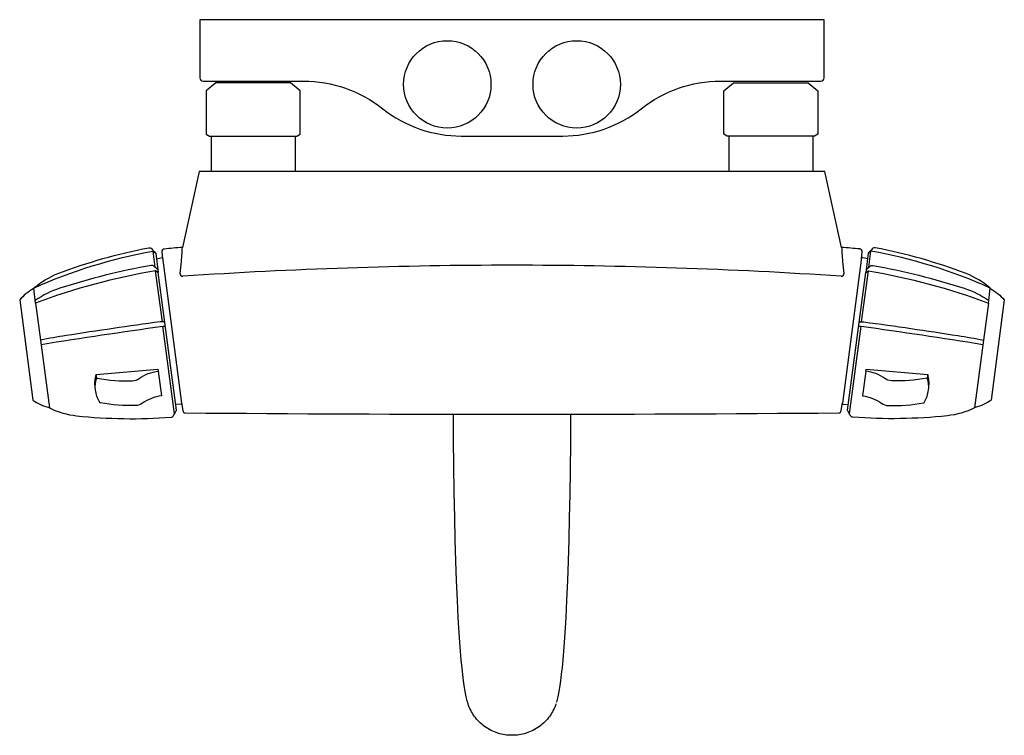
# Model space of a CAD drawing. Header units: millimetres. Extents: x -152 to 152, y -221 to 0.
import ezdxf

# ---------------------------------------------------------------- set-up
doc = ezdxf.new("R2010")
doc.units = ezdxf.units.MM
doc.header["$MEASUREMENT"] = 0
doc.layers.add('PLANNING', color=1, linetype='Continuous')

# ---------------------------------------------------------------- blocks, each defined once
blk = doc.blocks.new('82041000_t')
at = {"layer": 'PLANNING'}
for p, q in [((-93, -36), (-93, -47)), ((-67, -36), (-67, -47)), ((67, -36), (67, -47)), ((93, -36), (93, -47)), ((-101.91, -70.91), (-101.89, -70.42)), ((101.89, -70.42), (101.91, -70.91)), ((108.02, -74), (108.25, -71.8)), ((-108.07, -93.44), (-110.15, -77.66)), ((108.07, -93.44), (110.15, -77.66)), ((-147.24, -87.65), (-145.73, -99.07)), ((147.24, -87.65), (145.73, -99.07)), ((-104.33, -121.91), (-107.89, -94.8)), ((104.33, -121.91), (107.89, -94.8)), ((101.78, -120.91), (102.17, -118.45))]:
    blk.add_line(p, q, dxfattribs=at)
for points in [[(95.5, -19, 0.414214), (96.5, -18), (96.5, 0), (-96.5, 0), (-96.5, -18, 0.414214), (-95.5, -19), (-64.5, -19, -0.169108), (-39.9, -27.57, 0.169108), (-15.67, -36), (15.67, -36, 0.169108), (39.9, -27.57, -0.169108), (64.5, -19), (95.5, -19)], [(-65.5, -34.56), (-65.5, -23.27, -0.000085), (-65.5, -22.02), (-68.5, -19.5), (-68.5, -19.5), (-91.5, -19.5), (-94.5, -22.02, -0.00052), (-94.5, -23.27), (-94.5, -34.56, -0.000329), (-94.5, -35.42), (-93.5, -36), (-93.5, -36), (-66.5, -36), (-65.5, -35.42, -0.000556), (-65.5, -34.56)], [(65.5, -35.42, 0.000728), (65.5, -34.56), (65.5, -23.27, 0.000085), (65.5, -22.02), (68.5, -19.5), (68.5, -19.5), (91.5, -19.5), (94.5, -22.02, 0.00052), (94.5, -23.27), (94.5, -34.56, 0.000329), (94.5, -35.42), (93.5, -36), (93.5, -36), (66.5, -36), (65.5, -35.42)], [(-110.3, -76.55), (-110.96, -71.54), (-110.1, -72.2), (-109.32, -78.14), (-110.15, -77.66, 0.04839), (-147.24, -87.65), (-147.85, -83.01, -0.060587), (-110.96, -71.54)], [(-147.75, -82.96, -0.086652), (-140.36, -78.53, -0.045129), (-112.3, -70.54, -0.261389), (-111.37, -70.85, 0.000717), (-110.26, -72.07)], [(-101.89, -70.42, 0.001196), (-107.52, -70.92, 0.422152), (-108.25, -71.8), (-108.02, -74)], [(110.3, -76.55), (110.96, -71.54), (110.1, -72.2), (109.32, -78.14), (110.15, -77.66, -0.04839), (147.24, -87.65), (147.35, -86.8)], [(109.43, -77.3, 0.000595), (110.66, -76.23, -0.225257), (111.49, -76.01, -0.035403), (139.76, -83.06, -0.072875), (147.35, -86.8), (147.85, -83.01, 0.060587), (110.96, -71.54)], [(147.75, -82.96, 0.086652), (140.36, -78.53, 0.045129), (112.3, -70.54, 0.261389), (111.37, -70.85, -0.000717), (110.26, -72.07)], [(-109.43, -77.3, -0.000595), (-110.66, -76.23, 0.225257), (-111.49, -76.01, 0.035403), (-139.76, -83.06, 0.072875), (-147.35, -86.8)], [(-107.3, -93.45), (-108.71, -93.44, 0.004535), (-137.83, -97.69, 0.010134), (-145.73, -99.07), (-142.97, -120.07, 0.087879), (-134.57, -122.49, 0.045124), (-105.4, -122.94, 0.261371), (-104.58, -122.4, -0.000817), (-103.71, -120.71), (-109.32, -78.14)], [(107.3, -93.45), (108.64, -93.44, -0.03603), (108.79, -93.45, -0.004524), (137.83, -97.69, -0.010134), (145.73, -99.07), (142.97, -120.07, -0.087879), (134.57, -122.49, -0.045124), (105.4, -122.94, -0.261371), (104.58, -122.4, 0.000817), (103.71, -120.71), (109.32, -78.14)], [(-147.83, -83.15), (-147.98, -83.24, 0.085729), (-152.17, -86.66), (-148.09, -117.69, 0.085728), (-143.15, -119.92), (-142.98, -119.96)], [(147.83, -83.15), (147.98, -83.24, -0.085729), (152.17, -86.66), (148.09, -117.69, -0.085728), (143.15, -119.92), (142.98, -119.96)], [(-145.56, -100.4, -0.006177), (-107.89, -94.8), (-107.13, -94.77)], [(107.13, -94.77), (107.89, -94.8, -0.006177), (145.56, -100.4)], [(-128.36, -110.79), (-128.5, -109.76), (-109.43, -108.04), (-109.33, -108.7), (-108.32, -116.36, 0.126872), (-114.24, -118.63, -0.149332), (-116.28, -119.33, -0.057352), (-127.2, -118.48), (-127.35, -118.45, -0.004699), (-127.48, -118.23, -0.104557), (-128.73, -114.54, -0.112978), (-128.36, -110.79), (-128.21, -110.82, 0.057352), (-117.29, -111.67, 0.149332), (-115.25, -110.97, -0.126871), (-109.33, -108.7)], [(109.33, -108.7), (108.32, -116.36, -0.126872), (114.24, -118.63, 0.149332), (116.28, -119.33, 0.057352), (127.2, -118.48), (127.35, -118.45, 0.004699), (127.48, -118.23, 0.104557), (128.73, -114.54, 0.112978), (128.36, -110.79), (128.21, -110.82, -0.057352), (117.29, -111.67, -0.149332), (115.25, -110.97, 0.126871), (109.33, -108.7), (109.43, -108.04), (128.5, -109.76)], [(-128.73, -114.54), (-128.84, -113.7, -0.108065), (-128.5, -109.76)], [(128.73, -114.54), (128.84, -113.7, 0.108065), (128.5, -109.76), (128.36, -110.79)], [(-102.17, -118.45), (-101.78, -120.91, 0.36961), (-100.99, -121.58, 0.004364), (100.99, -121.58)], [(13.58, -211.54, -0.078693), (11.66, -215.38, -0.082368), (8.45, -218.6, -0.080029), (4.34, -220.65, -0.076019), (0, -221.31, -0.075165), (-4.34, -220.65, -0.080883), (-8.45, -218.6, -0.081514), (-11.66, -215.38, -0.079547), (-13.58, -211.54, -0.007336), (-13.69, -211.16, -0.015822), (-14.14, -209.39), (-14.36, -208.27), (-14.58, -207.1), (-14.77, -205.91), (-14.97, -204.51), (-15.22, -202.55), (-15.44, -200.59), (-15.7, -197.94), (-16.03, -194), (-16.34, -189.57), (-16.62, -184.89), (-16.89, -179.47), (-17.13, -173.45), (-17.34, -167.44), (-17.53, -160.73), (-17.69, -154.03), (-17.84, -146.02), (-17.96, -138.02), (-18.05, -130.01), (-18.11, -122.01)], [(18.11, -122.01), (18.04, -130.7), (17.94, -139.39), (17.83, -146.71), (17.69, -154.03), (17.53, -160.73), (17.34, -167.44), (17.13, -173.45), (16.89, -179.47), (16.62, -184.89), (16.34, -189.57), (16.03, -194), (15.7, -197.94), (15.47, -200.34), (15.24, -202.42), (14.97, -204.51), (14.77, -205.91), (14.58, -207.1), (14.36, -208.27), (14.14, -209.39, -0.015808), (13.69, -211.16)]]:
    blk.add_lwpolyline(points, format="xyb", dxfattribs=at)
for points in [[(101.89, -70.42), (96.66, -47), (-96.66, -47), (-101.89, -70.42)], [(-109.87, -73.93), (-108.08, -73.54), (-102.15, -118.55), (-102.1, -118.95), (-103.93, -119.05)], [(109.87, -73.93), (108.08, -73.54), (102.15, -118.55), (102.1, -118.95), (103.93, -119.05)]]:
    blk.add_lwpolyline(points, dxfattribs=at)
for centre in [(-20, -20), (20, -20)]:
    blk.add_circle(centre, 13.5, dxfattribs=at)
for centre, radius, start, end in [((-237.96, -62.6), 136.32, 354.8821, 355.8862), ((-161.37, -67.98), 59.54, 355.7615, 357.1745), ((0.27, -1246.1), 1180.07, 84.78587, 85.05994), ((181.86, -66.71), 80.07, 183.0066, 184.0574), ((224.23, -63.71), 122.54, 184.0574, 185.1744), ((107.45, -71.72), 0.8, 354, 85.5486), ((-234.76, -62.89), 133.1, 353.2782, 354.8821), ((-0.26, -1587.58), 1511.63, 89.98998, 93.84855), ((0.26, -1587.58), 1511.63, 86.15145, 90.01002), ((244.93, -61.83), 143.32, 185.1744, 186.6639), ((-101.78, -78.56), 0.799, 173.2782, 273.922), ((101.78, -78.56), 0.8, 266.1381, 6.6639), ((100.99, -120.78), 0.8, 269.8595, 351)]:
    blk.add_arc(centre, radius, start, end, dxfattribs=at)

msp = doc.modelspace()

# ---------------------------------------------------------------- block references
msp.add_blockref('82041000_t', (0, 0))

doc.saveas('drawing.dxf')
